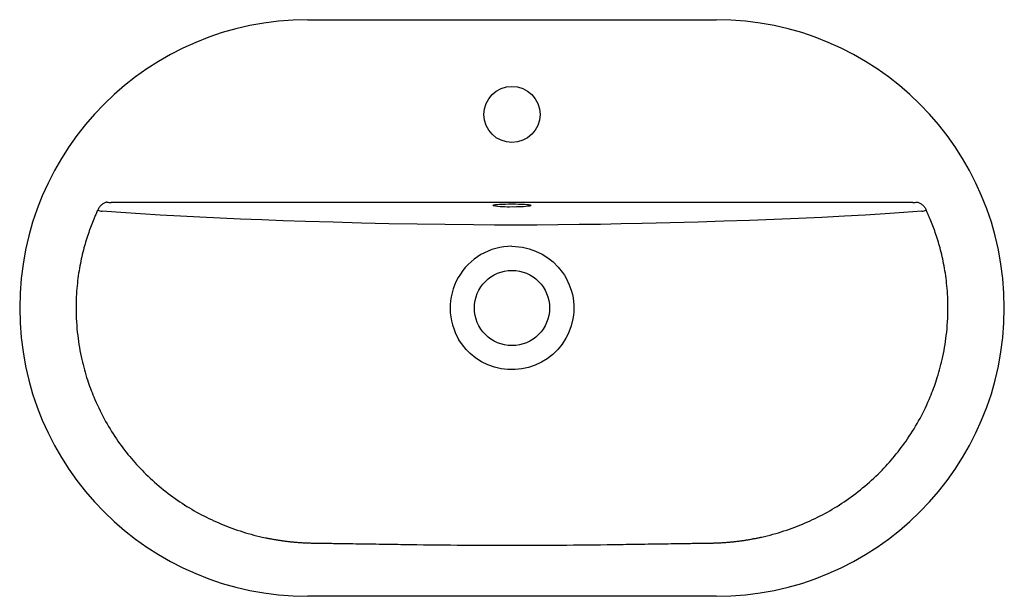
# Model space of a CAD drawing. Header units: millimetres. Extents: x 3658.392 to 3659.007, y 1590.972 to 1591.332.
import ezdxf

# ---------------------------------------------------------------- set-up
doc = ezdxf.new("R2010")
doc.units = ezdxf.units.MM
doc.layers.add('SANINDUSA', color=3, linetype='Continuous')

msp = doc.modelspace()

# ---------------------------------------------------------------- linework, layer by layer
at = {"layer": 'SANINDUSA'}
for p, q in [((3658.57233, 1591.332), (3658.82733, 1591.332)), ((3658.95021, 1591.21784), (3658.44946, 1591.21784)), ((3658.82733, 1590.97202), (3658.57233, 1590.97202))]:
    msp.add_line(p, q, dxfattribs=at)
at = {"layer": 'SANINDUSA', "flags": 128}
for points in [[(3658.68808, 1591.21597), (3658.68802, 1591.21599), (3658.68783, 1591.21613), (3658.68801, 1591.21627)], [(3658.68801, 1591.21627), (3658.68802, 1591.21628), (3658.68856, 1591.21642), (3658.68944, 1591.21655), (3658.69064, 1591.21667), (3658.69212, 1591.21677), (3658.69383, 1591.21686), (3658.69573, 1591.21692), (3658.69775, 1591.21696), (3658.69983, 1591.21697), (3658.70192, 1591.21696), (3658.70394, 1591.21692), (3658.70583, 1591.21686), (3658.70755, 1591.21677), (3658.70903, 1591.21667), (3658.71023, 1591.21655), (3658.71111, 1591.21642), (3658.71165, 1591.21628), (3658.71174, 1591.21624)], [(3658.71174, 1591.21624), (3658.71183, 1591.21613), (3658.71165, 1591.21599), (3658.71122, 1591.21587)], [(3658.95581, 1591.21246), (3658.94462, 1591.21163), (3658.93283, 1591.21083), (3658.92035, 1591.21005), (3658.90748, 1591.20932), (3658.89336, 1591.20859), (3658.87871, 1591.20791), (3658.86363, 1591.20727), (3658.84812, 1591.20668), (3658.83211, 1591.20613), (3658.81601, 1591.20563), (3658.7987, 1591.20516), (3658.78113, 1591.20474), (3658.76811, 1591.20447), (3658.75502, 1591.20424), (3658.74178, 1591.20406), (3658.7285, 1591.20389), (3658.71534, 1591.20372), (3658.70216, 1591.20364), (3658.68893, 1591.20368), (3658.67571, 1591.20383), (3658.65808, 1591.20405), (3658.64052, 1591.20431), (3658.623, 1591.20464), (3658.6058, 1591.20504), (3658.58813, 1591.20551), (3658.57076, 1591.20603), (3658.557, 1591.20649), (3658.54351, 1591.20698), (3658.53032, 1591.20751), (3658.51746, 1591.20807), (3658.50496, 1591.20866), (3658.49286, 1591.20929), (3658.48009, 1591.21001), (3658.46787, 1591.21076), (3658.45553, 1591.2116), (3658.44386, 1591.21246)], [(3658.69983, 1591.19051), (3658.70642, 1591.18994), (3658.71058, 1591.18899), (3658.7146, 1591.18759), (3658.71864, 1591.18565), (3658.72225, 1591.18338), (3658.72559, 1591.18073), (3658.72876, 1591.17756), (3658.73142, 1591.17421), (3658.73261, 1591.17242), (3658.73369, 1591.1706), (3658.73562, 1591.16654), (3658.73702, 1591.1625), (3658.73755, 1591.16041), (3658.73795, 1591.15833), (3658.73843, 1591.15386), (3658.7384, 1591.14959), (3658.73821, 1591.14744), (3658.7379, 1591.14535), (3658.73686, 1591.14097), (3658.73541, 1591.13695), (3658.73451, 1591.13499), (3658.73352, 1591.13312), (3658.73108, 1591.12934), (3658.72839, 1591.12605), (3658.72534, 1591.12308), (3658.72181, 1591.12033), (3658.71818, 1591.11812), (3658.71433, 1591.11632), (3658.71009, 1591.11489), (3658.70594, 1591.114), (3658.70172, 1591.11356), (3658.69726, 1591.1136), (3658.69303, 1591.11411), (3658.68889, 1591.11509), (3658.68468, 1591.11659), (3658.68085, 1591.11847), (3658.67725, 1591.12076), (3658.67376, 1591.12357), (3658.67117, 1591.12617), (3658.66884, 1591.129), (3658.66671, 1591.13216)]]:
    msp.add_lwpolyline(points, dxfattribs=at)
at = {"layer": 'SANINDUSA'}
for centre, radius in [((3658.69983, 1591.27284), 0.0175), ((3658.69983, 1591.15201), 0.0235)]:
    msp.add_circle(centre, radius, dxfattribs=at)
for centre, radius, start, end in [((3658.57233, 1591.15201), 0.17999, 90, 270), ((3658.82733, 1591.15201), 0.17999, 270, 90), ((3658.44995, 1591.23577), 0.01794, 259.71609, 268.4402), ((3658.69759, 1591.27939), 0.06413, 261.47269, 272.00847), ((3658.70185, 1591.28873), 0.07346, 268.43083, 277.33336), ((3658.94972, 1591.23578), 0.01795, 271.56173, 280.28198), ((3658.4444, 1591.22078), 0.00834, 246.51746, 266.26773), ((3658.95527, 1591.22077), 0.00833, 273.72564, 293.48919), ((3658.6997, 1591.15201), 0.0385, 89.80797, 211.02807)]:
    msp.add_arc(centre, radius, start, end, dxfattribs=at)
for points, knots in [([(3658.44674, 1591.21812), (3658.44617, 1591.21799), (3658.4456, 1591.21778), (3658.4445, 1591.21721), (3658.44397, 1591.21684), (3658.44299, 1591.21597), (3658.44253, 1591.21547), (3658.44172, 1591.21436), (3658.44137, 1591.21376), (3658.44108, 1591.21313)], [0, 0, 0, 0, 0.25, 0.25, 0.5, 0.5, 0.75, 0.75, 1, 1, 1, 1]), ([(3658.95292, 1591.21812), (3658.95349, 1591.21799), (3658.95406, 1591.21778), (3658.95516, 1591.21721), (3658.95569, 1591.21684), (3658.95668, 1591.21597), (3658.95714, 1591.21547), (3658.95795, 1591.21436), (3658.9583, 1591.21376), (3658.95859, 1591.21313)], [0, 0, 0, 0, 0.25, 0.25, 0.5, 0.5, 0.75, 0.75, 1, 1, 1, 1]), ([(3658.44108, 1591.21313), (3658.44091, 1591.21276), (3658.44056, 1591.21201), (3658.44005, 1591.21087), (3658.43955, 1591.20973), (3658.43905, 1591.20858), (3658.43759, 1591.2051), (3658.43521, 1591.19881), (3658.43225, 1591.18915), (3658.42973, 1591.17804), (3658.42796, 1591.1655), (3658.42726, 1591.15092), (3658.42818, 1591.13547), (3658.43078, 1591.12046), (3658.43431, 1591.1077), (3658.43891, 1591.09527), (3658.44482, 1591.08288), (3658.45243, 1591.07041), (3658.46077, 1591.05934), (3658.47013, 1591.04903), (3658.48057, 1591.03954), (3658.49215, 1591.03092), (3658.5042, 1591.02364), (3658.51465, 1591.01857), (3658.52326, 1591.0151), (3658.52997, 1591.01275), (3658.53685, 1591.0107), (3658.54215, 1591.00938), (3658.54579, 1591.00859), (3658.54773, 1591.0082), (3658.54971, 1591.00782), (3658.55175, 1591.00746), (3658.55384, 1591.00712), (3658.55599, 1591.0068), (3658.55818, 1591.0065), (3658.56042, 1591.00623), (3658.56271, 1591.00599), (3658.56505, 1591.00578), (3658.56743, 1591.0056), (3658.56987, 1591.00545), (3658.57151, 1591.00538), (3658.57233, 1591.00534)], [0, 0, 0, 0, 0.004258, 0.008532, 0.012821, 0.017127, 0.021448, 0.051711, 0.086414, 0.125521, 0.168989, 0.216761, 0.275791, 0.328078, 0.373521, 0.412043, 0.464633, 0.514738, 0.562322, 0.607359, 0.658053, 0.707578, 0.755905, 0.803008, 0.827161, 0.85159, 0.876287, 0.901242, 0.907877, 0.914674, 0.921634, 0.928756, 0.936039, 0.943482, 0.951085, 0.958846, 0.966766, 0.974842, 0.983073, 0.99146, 1, 1, 1, 1]), ([(3658.82733, 1591.00534), (3658.82775, 1591.00536), (3658.82858, 1591.00539), (3658.82981, 1591.00545), (3658.83103, 1591.00552), (3658.83224, 1591.0056), (3658.83344, 1591.00569), (3658.83463, 1591.00578), (3658.83581, 1591.00588), (3658.83697, 1591.00599), (3658.83812, 1591.00611), (3658.83926, 1591.00624), (3658.84039, 1591.00637), (3658.8415, 1591.00651), (3658.8426, 1591.00665), (3658.84369, 1591.0068), (3658.84477, 1591.00696), (3658.84583, 1591.00712), (3658.84688, 1591.00729), (3658.84792, 1591.00746), (3658.84895, 1591.00764), (3658.84996, 1591.00782), (3658.85096, 1591.00801), (3658.85195, 1591.0082), (3658.85293, 1591.0084), (3658.85389, 1591.0086), (3658.85484, 1591.0088), (3658.85783, 1591.00946), (3658.86281, 1591.0107), (3658.8697, 1591.01275), (3658.87641, 1591.0151), (3658.88502, 1591.01857), (3658.89547, 1591.02364), (3658.90751, 1591.03092), (3658.91909, 1591.03954), (3658.93294, 1591.05214), (3658.94822, 1591.07062), (3658.95908, 1591.09072), (3658.96535, 1591.1077), (3658.96888, 1591.12046), (3658.97148, 1591.13547), (3658.97241, 1591.15092), (3658.9717, 1591.1655), (3658.96994, 1591.17804), (3658.96741, 1591.18914), (3658.96446, 1591.19881), (3658.96198, 1591.20536), (3658.96029, 1591.20934), (3658.95945, 1591.21125), (3658.95888, 1591.21251), (3658.95859, 1591.21313)], [0, 0, 0, 0, 0.00429, 0.008541, 0.012755, 0.01693, 0.021066, 0.025163, 0.029221, 0.033241, 0.037221, 0.041162, 0.045063, 0.048925, 0.052747, 0.056529, 0.060272, 0.063975, 0.067637, 0.071259, 0.074841, 0.078383, 0.081884, 0.085345, 0.088765, 0.092145, 0.095484, 0.098781, 0.123739, 0.148441, 0.172877, 0.197038, 0.24415, 0.292488, 0.342025, 0.392733, 0.485274, 0.587861, 0.626391, 0.671843, 0.724143, 0.783189, 0.830971, 0.874447, 0.913563, 0.948275, 0.978547, 0.985742, 0.992893, 1, 1, 1, 1]), ([(3658.57233, 1591.00534), (3658.57267, 1591.00533), (3658.57334, 1591.00531), (3658.57433, 1591.00529), (3658.57533, 1591.00527), (3658.57613, 1591.00526), (3658.5768, 1591.00525), (3658.57741, 1591.00525), (3658.57821, 1591.00524), (3658.57919, 1591.00522), (3658.58132, 1591.00519), (3658.58437, 1591.00514), (3658.58983, 1591.00506), (3658.59639, 1591.00496), (3658.60735, 1591.00479), (3658.62048, 1591.00459), (3658.64233, 1591.00427), (3658.66855, 1591.00395), (3658.69983, 1591.00381), (3658.73112, 1591.00395), (3658.75734, 1591.00427), (3658.77918, 1591.00459), (3658.79231, 1591.00479), (3658.80328, 1591.00496), (3658.80986, 1591.00506), (3658.81532, 1591.00514), (3658.81859, 1591.00519), (3658.82104, 1591.00523), (3658.82237, 1591.00525), (3658.82325, 1591.00526), (3658.82384, 1591.00526), (3658.82434, 1591.00527), (3658.82484, 1591.00528), (3658.82533, 1591.00529), (3658.82583, 1591.0053), (3658.82633, 1591.00531), (3658.82683, 1591.00533), (3658.82717, 1591.00534), (3658.82733, 1591.00534)], [0, 0, 0, 0, 0.003941, 0.007863, 0.011764, 0.015645, 0.017292, 0.01968, 0.022808, 0.026674, 0.031274, 0.047826, 0.062526, 0.095535, 0.12503, 0.191505, 0.250033, 0.382, 0.5, 0.617997, 0.749967, 0.808491, 0.87497, 0.904461, 0.937474, 0.952359, 0.968727, 0.975985, 0.981198, 0.984355, 0.986297, 0.988243, 0.990192, 0.992146, 0.994103, 0.996065, 0.998031, 1, 1, 1, 1])]:
    msp.add_open_spline(points, degree=3, knots=knots, dxfattribs=at)

doc.saveas('drawing.dxf')
